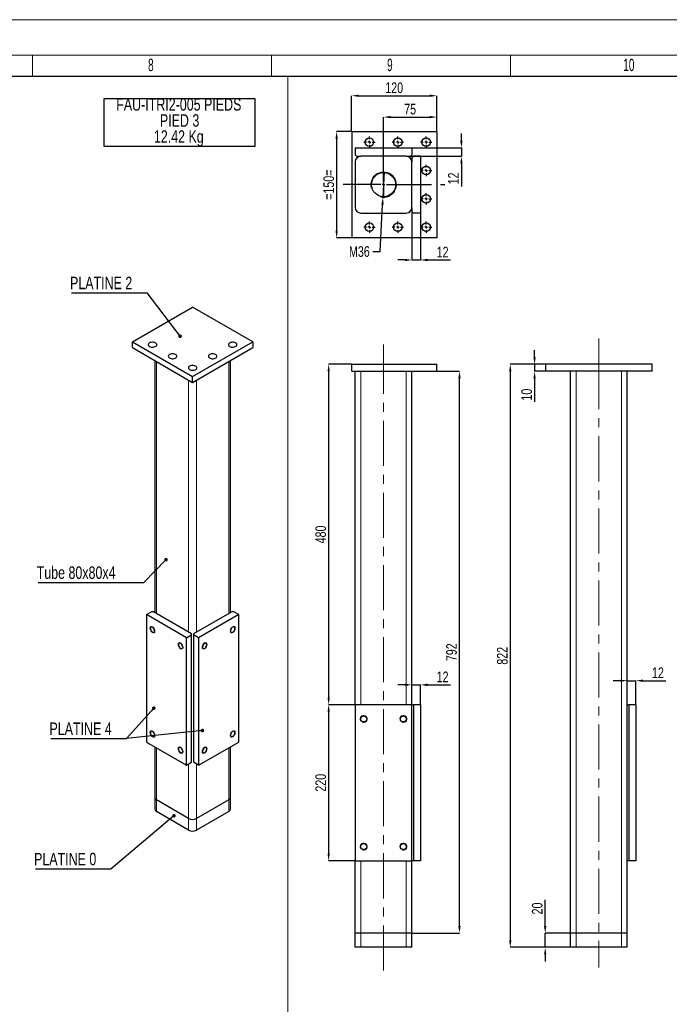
# Model space of a CAD drawing. Header units: millimetres. Extents: x 0 to 841, y 0 to 594.
# Tile 11 of 13: x 484 to 668, y 316 to 594. Entities that reach past the tile are written whole.
import ezdxf

# ---------------------------------------------------------------- set-up
doc = ezdxf.new("R2010")
doc.units = ezdxf.units.MM
doc.header["$PDSIZE"] = -1
doc.linetypes.add('CENTERX2', pattern=[20.32, 12.7, -2.54, 2.54, -2.54])
for name, color, linetype in [('COTES', 1, 'Continuous'), ('NOTES', 6, 'Continuous'), ('TRAIT-FINS', 9, 'Continuous'), ('TRAIT-MIXTES', 3, 'CENTERX2')]:
    doc.layers.add(name, color=color, linetype=linetype)
doc.layers.add('TRAIT-FORT', color=4, linetype='Continuous', lineweight=25)
doc.styles.add('SLDTEXTSTYLE0', font='TXT', dxfattribs={"width": 0.75})
doc.styles.add('SLDTEXTSTYLE1', font='TXT', dxfattribs={"width": 0.605})
doc.dimstyles.new('SLDDIMSTYLE6', dxfattribs={"dimtxt": 3, "dimasz": 2, "dimexe": 0, "dimexo": 0.0625, "dimgap": 0.75, "dimtad": 1, "dimlfac": 5, "dimrnd": 1e-09, "dimzin": 12, "dimdsep": 46, "dimtxsty": 'SLDTEXTSTYLE0', "dimsah": 1, "dimcen": 0.09, "dimadec": 0, "dimazin": 3, "dimtfac": 1, "dimtofl": 0, "dimtmove": 0, "dimatfit": 3, "dimfxl": 1, "dimfrac": 2, "dimtolj": 1, "dimtzin": 12, "dimarcsym": 0})
doc.dimstyles.new('SLDDIMSTYLE7', dxfattribs={"dimtxt": 3, "dimasz": 2, "dimexe": 0, "dimexo": 0.0625, "dimgap": 0.75, "dimtad": 1, "dimlfac": 5, "dimrnd": 1e-09, "dimzin": 12, "dimdsep": 46, "dimtxsty": 'SLDTEXTSTYLE0', "dimsah": 1, "dimcen": 0.09, "dimadec": 0, "dimazin": 3, "dimtfac": 1, "dimtmove": 0, "dimatfit": 0, "dimfxl": 1, "dimfrac": 2, "dimtolj": 1, "dimtzin": 12, "dimarcsym": 0})
doc.dimstyles.new('SLDDIMSTYLE8', dxfattribs={"dimtxt": 3, "dimasz": 2, "dimexe": 0, "dimexo": 0.0625, "dimgap": 0.75, "dimtad": 0, "dimtih": 1, "dimtoh": 1, "dimlfac": 5, "dimrnd": 1e-09, "dimzin": 12, "dimdsep": 46, "dimtxsty": 'SLDTEXTSTYLE0', "dimblk1": 'NONE', "dimsah": 1, "dimcen": 0, "dimadec": 0, "dimazin": 3, "dimtfac": 1, "dimtmove": 0, "dimatfit": 3, "dimldrblk": 'NONE', "dimfxl": 1, "dimfrac": 2, "dimtolj": 1, "dimtzin": 12, "dimarcsym": 0})
doc.dimstyles.new('SLDDIMSTYLE9', dxfattribs={"dimtxt": 0.18, "dimasz": 1, "dimexe": 0, "dimexo": 0.0625, "dimgap": 0, "dimtad": 0, "dimtih": 1, "dimtoh": 1, "dimdec": 0, "dimrnd": 1e-09, "dimzin": 0, "dimdsep": 46, "dimtxsty": 'Standard', "dimblk1": 'DOT', "dimblk2": 'DOT', "dimsah": 1, "dimcen": 0.09, "dimadec": 0, "dimazin": 0, "dimtfac": 1, "dimtdec": 0, "dimtofl": 0, "dimtmove": 0, "dimatfit": 3, "dimldrblk": 'DOT', "dimfxl": 1, "dimfrac": 2, "dimtolj": 1, "dimtzin": 0, "dimarcsym": 0})

# ---------------------------------------------------------------- blocks, each defined once
blk = doc.blocks.new('SW_NOTE_18')
at = {"layer": 'NOTES', "color": 0}
for p, q in [((-0.01, -9.06), (-0.01, 4.47)), ((-0.01, 4.47), (42.46, 4.47)), ((42.46, 4.47), (42.46, -9.06)), ((42.46, -9.06), (-0.01, -9.06))]:
    blk.add_line(p, q, dxfattribs=at)
at = {"layer": 'NOTES', "color": 0, "char_height": 3.5, "attachment_point": 2, "style": 'SLDTEXTSTYLE0'}
for s, insert in [('FAU-ITRI2-005 PIEDS', (21.05, 4.51)), ('PIED 3', (21.28, -0.01)), ('12.42 Kg', (21.05, -4.54))]:
    blk.add_mtext(s, dxfattribs=dict(at, insert=insert))
blk = doc.blocks.new('SW_NOTE_19')
at = {"layer": 'NOTES', "color": 0}
blk.add_line((-21.36, 0), (0, 0), dxfattribs=at)
at = {"layer": 'NOTES', "color": 0, "insert": (-21.79, 4.51), "char_height": 3.5, "attachment_point": 1, "style": 'SLDTEXTSTYLE0'}
blk.add_mtext('PLATINE 2', dxfattribs=at)
blk = doc.blocks.new('_DOT')
at = {"color": 0, "linetype": 'ByBlock', "lineweight": -2}
blk.add_line((-0.5, 0), (-1, 0), dxfattribs=at)
at = {"color": 0, "linetype": 'ByBlock', "const_width": 0.5}
blk.add_lwpolyline([(-0.25, 0, 1), (0.25, 0, 1)], format="xyb", close=True, dxfattribs=at)
blk = doc.blocks.new('SW_NOTE_20')
at = {"layer": 'NOTES', "color": 0}
blk.add_line((-21.36, 0), (0, 0), dxfattribs=at)
blk.add_line((-21.36, 0), (0, 0), dxfattribs=at)
at = {"layer": 'NOTES', "color": 0, "insert": (-21.76, 4.52), "char_height": 3.5, "attachment_point": 1, "style": 'SLDTEXTSTYLE0'}
blk.add_mtext('PLATINE 4', dxfattribs=at)
blk = doc.blocks.new('SW_NOTE_21')
at = {"layer": 'NOTES', "color": 0}
blk.add_line((-21.36, 0), (0, 0), dxfattribs=at)
at = {"layer": 'NOTES', "color": 0, "insert": (-21.79, 4.52), "char_height": 3.5, "attachment_point": 1, "style": 'SLDTEXTSTYLE0'}
blk.add_mtext('PLATINE 0', dxfattribs=at)
blk = doc.blocks.new('SW_NOTE_22')
at = {"layer": 'NOTES', "color": 0}
blk.add_line((-29.87, 0), (0, 0), dxfattribs=at)
at = {"layer": 'NOTES', "color": 0, "insert": (-30.26, 4.52), "char_height": 3.5, "attachment_point": 1, "style": 'SLDTEXTSTYLE0'}
blk.add_mtext('Tube 80x80x4', dxfattribs=at)
blk = doc.blocks.new('_D_81')
at = {"layer": 'COTES', "color": 0, "lineweight": -2, "transparency": 16777216}
for p, q in [((632.58, 338.4), (632.58, 345.79)), ((639.67, 336.4), (632.58, 336.4)), ((632.58, 332.4), (632.58, 336.4)), ((639.67, 332.4), (632.58, 332.4)), ((632.58, 330.4), (632.58, 328.4))]:
    blk.add_line(p, q, dxfattribs=at)
at = {"layer": 'COTES', "color": 0, "transparency": 16777216}
for points in [[(632.25, 338.4), (632.91, 338.4), (632.58, 336.4)], [(632.25, 330.4), (632.91, 330.4), (632.58, 332.4)]]:
    blk.add_solid(points, dxfattribs=at)
at = {"layer": 'Defpoints', "color": 0, "transparency": 16777216}
for p in [(632.58, 336.4), (639.73, 336.4), (639.73, 332.4)]:
    blk.add_point(p, dxfattribs=at)
at = {"layer": 'COTES', "color": 0, "transparency": 16777216, "insert": (628.83, 343.35), "char_height": 3, "attachment_point": 2, "rotation": 90, "style": 'SLDTEXTSTYLE0'}
blk.add_mtext('\\A1;20', dxfattribs=at)
blk = doc.blocks.new('_D_82')
at = {"layer": 'COTES', "color": 0, "lineweight": -2, "transparency": 16777216}
for p, q in [((653.73, 407.58), (651.73, 407.58)), ((655.73, 400.86), (655.73, 407.58)), ((655.73, 407.58), (658.13, 407.58)), ((658.13, 400.86), (658.13, 407.58)), ((660.13, 407.58), (666.63, 407.58))]:
    blk.add_line(p, q, dxfattribs=at)
at = {"layer": 'COTES', "color": 0, "transparency": 16777216}
for points in [[(653.73, 407.91), (653.73, 407.25), (655.73, 407.58)], [(660.13, 407.91), (660.13, 407.25), (658.13, 407.58)]]:
    blk.add_solid(points, dxfattribs=at)
at = {"layer": 'Defpoints', "color": 0, "transparency": 16777216}
for p in [(658.13, 407.58), (655.73, 400.8), (658.13, 400.8)]:
    blk.add_point(p, dxfattribs=at)
at = {"layer": 'COTES', "color": 0, "transparency": 16777216, "insert": (664.38, 411.33), "char_height": 3, "attachment_point": 2, "style": 'SLDTEXTSTYLE0'}
blk.add_mtext('\\A1;12', dxfattribs=at)
blk = doc.blocks.new('_D_83')
at = {"layer": 'COTES', "color": 0, "lineweight": -2, "transparency": 16777216}
for p, q in [((629.58, 498.8), (629.58, 500.8)), ((632.67, 496.8), (629.58, 496.8)), ((629.58, 496.8), (629.58, 494.8)), ((632.67, 494.8), (629.58, 494.8)), ((629.58, 492.8), (629.58, 486.17))]:
    blk.add_line(p, q, dxfattribs=at)
at = {"layer": 'COTES', "color": 0, "transparency": 16777216}
for points in [[(629.25, 498.8), (629.91, 498.8), (629.58, 496.8)], [(629.25, 492.8), (629.91, 492.8), (629.58, 494.8)]]:
    blk.add_solid(points, dxfattribs=at)
at = {"layer": 'Defpoints', "color": 0, "transparency": 16777216}
for p in [(629.58, 496.8), (632.73, 496.8), (632.73, 494.8)]:
    blk.add_point(p, dxfattribs=at)
at = {"layer": 'COTES', "color": 0, "transparency": 16777216, "insert": (625.83, 488.23), "char_height": 3, "attachment_point": 2, "rotation": 90, "style": 'SLDTEXTSTYLE0'}
blk.add_mtext('\\A1;10', dxfattribs=at)
blk = doc.blocks.new('_D_84')
at = {"layer": 'COTES', "color": 0, "lineweight": -2, "transparency": 16777216}
for p, q in [((632.67, 496.8), (622.73, 496.8)), ((622.73, 494.8), (622.73, 334.4)), ((639.67, 332.4), (622.73, 332.4))]:
    blk.add_line(p, q, dxfattribs=at)
at = {"layer": 'COTES', "color": 0, "transparency": 16777216}
for points in [[(622.4, 494.8), (623.06, 494.8), (622.73, 496.8)], [(622.4, 334.4), (623.06, 334.4), (622.73, 332.4)]]:
    blk.add_solid(points, dxfattribs=at)
at = {"layer": 'Defpoints', "color": 0, "transparency": 16777216}
for p in [(632.73, 496.8), (622.73, 332.4), (639.73, 332.4)]:
    blk.add_point(p, dxfattribs=at)
at = {"layer": 'COTES', "color": 0, "transparency": 16777216, "insert": (618.98, 414.6), "char_height": 3, "attachment_point": 2, "rotation": 90, "style": 'SLDTEXTSTYLE0'}
blk.add_mtext('\\A1;822', dxfattribs=at)
blk = doc.blocks.new('_D_85')
at = {"layer": 'COTES', "color": 0, "lineweight": -2, "transparency": 16777216}
for p, q in [((577.93, 496.8), (571.5, 496.8)), ((571.5, 494.8), (571.5, 402.8)), ((578.93, 400.8), (571.5, 400.8))]:
    blk.add_line(p, q, dxfattribs=at)
at = {"layer": 'COTES', "color": 0, "transparency": 16777216}
for points in [[(571.17, 494.8), (571.84, 494.8), (571.5, 496.8)], [(571.17, 402.8), (571.84, 402.8), (571.5, 400.8)]]:
    blk.add_solid(points, dxfattribs=at)
at = {"layer": 'Defpoints', "color": 0, "transparency": 16777216}
for p in [(577.99, 496.8), (571.5, 400.8), (578.99, 400.8)]:
    blk.add_point(p, dxfattribs=at)
at = {"layer": 'COTES', "color": 0, "transparency": 16777216, "insert": (567.75, 448.8), "char_height": 3, "attachment_point": 2, "rotation": 90, "style": 'SLDTEXTSTYLE0'}
blk.add_mtext('\\A1;480', dxfattribs=at)
blk = doc.blocks.new('_D_86')
at = {"layer": 'COTES', "color": 0, "lineweight": -2, "transparency": 16777216}
for p, q in [((578.93, 400.8), (571.5, 400.8)), ((571.5, 398.8), (571.5, 358.8)), ((578.93, 356.8), (571.5, 356.8))]:
    blk.add_line(p, q, dxfattribs=at)
at = {"layer": 'COTES', "color": 0, "transparency": 16777216}
for points in [[(571.17, 398.8), (571.84, 398.8), (571.5, 400.8)], [(571.17, 358.8), (571.84, 358.8), (571.5, 356.8)]]:
    blk.add_solid(points, dxfattribs=at)
at = {"layer": 'Defpoints', "color": 0, "transparency": 16777216}
for p in [(578.99, 400.8), (571.5, 356.8), (578.99, 356.8)]:
    blk.add_point(p, dxfattribs=at)
at = {"layer": 'COTES', "color": 0, "transparency": 16777216, "insert": (567.75, 378.8), "char_height": 3, "attachment_point": 2, "rotation": 90, "style": 'SLDTEXTSTYLE0'}
blk.add_mtext('\\A1;220', dxfattribs=at)
blk = doc.blocks.new('_D_87')
at = {"layer": 'COTES', "color": 0, "lineweight": -2, "transparency": 16777216}
for p, q in [((592.99, 406.4), (590.99, 406.4)), ((594.99, 400.86), (594.99, 406.4)), ((594.99, 406.4), (597.39, 406.4)), ((597.39, 400.86), (597.39, 406.4)), ((599.39, 406.4), (605.89, 406.4))]:
    blk.add_line(p, q, dxfattribs=at)
at = {"layer": 'COTES', "color": 0, "transparency": 16777216}
for points in [[(592.99, 406.74), (592.99, 406.07), (594.99, 406.4)], [(599.39, 406.74), (599.39, 406.07), (597.39, 406.4)]]:
    blk.add_solid(points, dxfattribs=at)
at = {"layer": 'Defpoints', "color": 0, "transparency": 16777216}
for p in [(594.99, 406.4), (594.99, 400.8), (597.39, 400.8)]:
    blk.add_point(p, dxfattribs=at)
at = {"layer": 'COTES', "color": 0, "transparency": 16777216, "insert": (603.64, 410.15), "char_height": 3, "attachment_point": 2, "style": 'SLDTEXTSTYLE0'}
blk.add_mtext('\\A1;12', dxfattribs=at)
blk = doc.blocks.new('_D_88')
at = {"layer": 'COTES', "color": 0, "lineweight": -2, "transparency": 16777216}
for p, q in [((602.06, 494.8), (608.4, 494.8)), ((608.4, 338.4), (608.4, 492.8)), ((595.06, 336.4), (608.4, 336.4))]:
    blk.add_line(p, q, dxfattribs=at)
at = {"layer": 'COTES', "color": 0, "transparency": 16777216}
for points in [[(608.07, 492.8), (608.74, 492.8), (608.4, 494.8)], [(608.07, 338.4), (608.74, 338.4), (608.4, 336.4)]]:
    blk.add_solid(points, dxfattribs=at)
at = {"layer": 'Defpoints', "color": 0, "transparency": 16777216}
for p in [(601.99, 494.8), (608.4, 494.8), (594.99, 336.4)]:
    blk.add_point(p, dxfattribs=at)
at = {"layer": 'COTES', "color": 0, "transparency": 16777216, "insert": (604.65, 415.6), "char_height": 3, "attachment_point": 2, "rotation": 90, "style": 'SLDTEXTSTYLE0'}
blk.add_mtext('\\A1;792', dxfattribs=at)
blk = doc.blocks.new('_D_89')
at = {"layer": 'COTES', "color": 0, "lineweight": -2, "transparency": 16777216}
for p, q in [((587.18, 551.03), (586.81, 543.84)), ((586.01, 528.58), (586.7, 541.84)), ((583.99, 528.58), (586.01, 528.58))]:
    blk.add_line(p, q, dxfattribs=at)
at = {"layer": 'COTES', "color": 0, "transparency": 16777216}
blk.add_solid([(586.37, 541.86), (587.03, 541.82), (586.81, 543.84)], dxfattribs=at)
at = {"layer": 'Defpoints', "color": 0, "transparency": 16777216}
for p in [(587.18, 551.03), (586.81, 543.84)]:
    blk.add_point(p, dxfattribs=at)
at = {"layer": 'COTES', "color": 0, "transparency": 16777216, "insert": (577.24, 530.08), "char_height": 3, "attachment_point": 1, "style": 'SLDTEXTSTYLE0'}
blk.add_mtext('\\A1;M36', dxfattribs=at)
blk = doc.blocks.new('_NONE')
blk = doc.blocks.new('_D_90')
at = {"layer": 'COTES', "color": 0, "lineweight": -2, "transparency": 16777216}
for p, q in [((577.93, 562.43), (573.76, 562.43)), ((573.76, 560.43), (573.76, 534.43)), ((577.93, 532.43), (573.76, 532.43))]:
    blk.add_line(p, q, dxfattribs=at)
at = {"layer": 'COTES', "color": 0, "transparency": 16777216}
for points in [[(573.42, 560.43), (574.09, 560.43), (573.76, 562.43)], [(573.42, 534.43), (574.09, 534.43), (573.76, 532.43)]]:
    blk.add_solid(points, dxfattribs=at)
at = {"layer": 'Defpoints', "color": 0, "transparency": 16777216}
for p in [(577.99, 562.43), (573.76, 532.43), (577.99, 532.43)]:
    blk.add_point(p, dxfattribs=at)
at = {"layer": 'COTES', "color": 0, "transparency": 16777216, "insert": (570.01, 547.43), "char_height": 3, "attachment_point": 2, "rotation": 90, "style": 'SLDTEXTSTYLE0'}
blk.add_mtext('\\A1;=150=', dxfattribs=at)
blk = doc.blocks.new('_D_91')
at = {"layer": 'COTES', "color": 0, "lineweight": -2, "transparency": 16777216}
for p, q in [((586.99, 551.29), (586.99, 566.48)), ((588.99, 566.48), (599.99, 566.48)), ((601.99, 562.49), (601.99, 566.48))]:
    blk.add_line(p, q, dxfattribs=at)
at = {"layer": 'COTES', "color": 0, "transparency": 16777216}
for points in [[(588.99, 566.82), (588.99, 566.15), (586.99, 566.48)], [(599.99, 566.82), (599.99, 566.15), (601.99, 566.48)]]:
    blk.add_solid(points, dxfattribs=at)
at = {"layer": 'Defpoints', "color": 0, "transparency": 16777216}
for p in [(601.99, 566.48), (601.99, 562.43), (586.99, 551.23)]:
    blk.add_point(p, dxfattribs=at)
at = {"layer": 'COTES', "color": 0, "transparency": 16777216, "insert": (594.49, 570.23), "char_height": 3, "attachment_point": 2, "style": 'SLDTEXTSTYLE0'}
blk.add_mtext('\\A1;75', dxfattribs=at)
blk = doc.blocks.new('_D_92')
at = {"layer": 'COTES', "color": 0, "lineweight": -2, "transparency": 16777216}
for p, q in [((577.99, 562.49), (577.99, 572.5)), ((579.99, 572.5), (599.99, 572.5)), ((601.99, 562.49), (601.99, 572.5))]:
    blk.add_line(p, q, dxfattribs=at)
at = {"layer": 'COTES', "color": 0, "transparency": 16777216}
for points in [[(579.99, 572.84), (579.99, 572.17), (577.99, 572.5)], [(599.99, 572.84), (599.99, 572.17), (601.99, 572.5)]]:
    blk.add_solid(points, dxfattribs=at)
at = {"layer": 'Defpoints', "color": 0, "transparency": 16777216}
for p in [(601.99, 572.5), (577.99, 562.43), (601.99, 562.43)]:
    blk.add_point(p, dxfattribs=at)
at = {"layer": 'COTES', "color": 0, "transparency": 16777216, "insert": (589.99, 576.25), "char_height": 3, "attachment_point": 2, "style": 'SLDTEXTSTYLE0'}
blk.add_mtext('\\A1;120', dxfattribs=at)
blk = doc.blocks.new('_D_93')
at = {"layer": 'COTES', "color": 0, "lineweight": -2, "transparency": 16777216}
for p, q in [((608.95, 559.83), (608.95, 561.83)), ((594.66, 555.43), (608.95, 555.43)), ((595.06, 557.83), (608.95, 557.83)), ((608.95, 557.83), (608.95, 555.43)), ((608.95, 553.43), (608.95, 546.93))]:
    blk.add_line(p, q, dxfattribs=at)
at = {"layer": 'COTES', "color": 0, "transparency": 16777216}
for points in [[(608.62, 559.83), (609.28, 559.83), (608.95, 557.83)], [(608.62, 553.43), (609.28, 553.43), (608.95, 555.43)]]:
    blk.add_solid(points, dxfattribs=at)
at = {"layer": 'Defpoints', "color": 0, "transparency": 16777216}
for p in [(594.59, 555.43), (594.99, 557.83), (608.95, 557.83)]:
    blk.add_point(p, dxfattribs=at)
at = {"layer": 'COTES', "color": 0, "transparency": 16777216, "insert": (605.2, 549.18), "char_height": 3, "attachment_point": 2, "rotation": 90, "style": 'SLDTEXTSTYLE0'}
blk.add_mtext('\\A1;12', dxfattribs=at)
blk = doc.blocks.new('_D_94')
at = {"layer": 'COTES', "color": 0, "lineweight": -2, "transparency": 16777216}
for p, q in [((594.99, 539.77), (594.99, 526.19)), ((597.39, 539.37), (597.39, 526.19)), ((592.99, 526.19), (590.99, 526.19)), ((594.99, 526.19), (597.39, 526.19)), ((599.39, 526.19), (605.89, 526.19))]:
    blk.add_line(p, q, dxfattribs=at)
at = {"layer": 'COTES', "color": 0, "transparency": 16777216}
for points in [[(592.99, 526.53), (592.99, 525.86), (594.99, 526.19)], [(599.39, 526.53), (599.39, 525.86), (597.39, 526.19)]]:
    blk.add_solid(points, dxfattribs=at)
at = {"layer": 'Defpoints', "color": 0, "transparency": 16777216}
for p in [(594.99, 539.83), (597.39, 539.43), (597.39, 526.19)]:
    blk.add_point(p, dxfattribs=at)
at = {"layer": 'COTES', "color": 0, "transparency": 16777216, "insert": (603.64, 529.94), "char_height": 3, "attachment_point": 2, "style": 'SLDTEXTSTYLE0'}
blk.add_mtext('\\A1;12', dxfattribs=at)
blk = doc.blocks.new('SW_CENTERMARKSYMBOL_70')
at = {"layer": 'TRAIT-MIXTES', "color": 0}
for p, q in [((-0.8, 0), (-1.6, 0)), ((0, 0), (-0.4, 0)), ((0, 0.8), (0, 1.6)), ((0, 0), (0, 0.4)), ((0, 0), (0, -0.4)), ((0, 0), (0.4, 0)), ((0.8, 0), (1.6, 0)), ((0, -0.8), (0, -1.6))]:
    blk.add_line(p, q, dxfattribs=at)
blk = doc.blocks.new('SW_CENTERMARKSYMBOL_71')
at = {"layer": 'TRAIT-MIXTES', "color": 0}
for p, q in [((-0.8, 0), (-1.6, 0)), ((0, 0), (-0.4, 0)), ((0, 0.8), (0, 1.6)), ((0, 0), (0, 0.4)), ((0, 0), (0, -0.4)), ((0, 0), (0.4, 0)), ((0.8, 0), (1.6, 0)), ((0, -0.8), (0, -1.6))]:
    blk.add_line(p, q, dxfattribs=at)
blk = doc.blocks.new('SW_CENTERMARKSYMBOL_72')
at = {"layer": 'TRAIT-MIXTES', "color": 0}
for p, q in [((-0.8, 0), (-1.6, 0)), ((0, 0), (-0.4, 0)), ((0, 0.8), (0, 1.6)), ((0, 0), (0, 0.4)), ((0, 0), (0, -0.4)), ((0, 0), (0.4, 0)), ((0.8, 0), (1.6, 0)), ((0, -0.8), (0, -1.6))]:
    blk.add_line(p, q, dxfattribs=at)
blk = doc.blocks.new('SW_CENTERMARKSYMBOL_73')
at = {"layer": 'TRAIT-MIXTES', "color": 0}
for p, q in [((-0.8, 0), (-1.6, 0)), ((0, 0), (-0.4, 0)), ((0, 0.8), (0, 1.6)), ((0, 0), (0, 0.4)), ((0, 0), (0, -0.4)), ((0, 0), (0.4, 0)), ((0.8, 0), (1.6, 0)), ((0, -0.8), (0, -1.6))]:
    blk.add_line(p, q, dxfattribs=at)
blk = doc.blocks.new('SW_CENTERMARKSYMBOL_74')
at = {"layer": 'TRAIT-MIXTES', "color": 0}
for p, q in [((-0.8, 0), (-1.6, 0)), ((0, 0), (-0.4, 0)), ((0, 0.8), (0, 1.6)), ((0, 0), (0, 0.4)), ((0, 0), (0, -0.4)), ((0, 0), (0.4, 0)), ((0.8, 0), (1.6, 0)), ((0, -0.8), (0, -1.6))]:
    blk.add_line(p, q, dxfattribs=at)
blk = doc.blocks.new('SW_CENTERMARKSYMBOL_75')
at = {"layer": 'TRAIT-MIXTES', "color": 0}
for p, q in [((-0.8, 0), (-1.6, 0)), ((0, 0), (-0.4, 0)), ((0, 0.8), (0, 1.6)), ((0, 0), (0, 0.4)), ((0, 0), (0, -0.4)), ((0, 0), (0.4, 0)), ((0.8, 0), (1.6, 0)), ((0, -0.8), (0, -1.6))]:
    blk.add_line(p, q, dxfattribs=at)
blk = doc.blocks.new('SW_CENTERMARKSYMBOL_76')
at = {"layer": 'TRAIT-MIXTES', "color": 0}
for p, q in [((-0.8, 0), (-1.6, 0)), ((0, 0), (-0.4, 0)), ((0, 0.8), (0, 1.6)), ((0, 0), (0, 0.4)), ((0, 0), (0, -0.4)), ((0, 0), (0.4, 0)), ((0.8, 0), (1.6, 0)), ((0, -0.8), (0, -1.6))]:
    blk.add_line(p, q, dxfattribs=at)
blk = doc.blocks.new('SW_CENTERMARKSYMBOL_77')
at = {"layer": 'TRAIT-MIXTES', "color": 0}
for p, q in [((-0.8, 0), (-1.6, 0)), ((0, 0), (-0.4, 0)), ((0, 0.8), (0, 1.6)), ((0, 0), (0, 0.4)), ((0, 0), (0, -0.4)), ((0, 0), (0.4, 0)), ((0.8, 0), (1.6, 0)), ((0, -0.8), (0, -1.6))]:
    blk.add_line(p, q, dxfattribs=at)
blk = doc.blocks.new('SW_CENTERMARKSYMBOL_78')
at = {"layer": 'TRAIT-MIXTES', "color": 0}
for p, q in [((0, 0.8), (0, 3.8)), ((-0.8, 0), (-11.41, 0)), ((0, 0), (-0.4, 0)), ((0, 0), (0, 0.4)), ((0, 0), (0, -0.4)), ((0, 0), (0.4, 0)), ((0.8, 0), (17.24, 0)), ((0, -0.8), (0, -3.8))]:
    blk.add_line(p, q, dxfattribs=at)

msp = doc.modelspace()

# ---------------------------------------------------------------- linework, layer by layer
at = {"lineweight": 18}
for p, q in [((841.001, 593.9431), (0.001, 593.9431)), ((831.001, 583.9431), (10.001, 583.9431)), ((487.9179, 577.9431), (487.9179, 583.9431)), ((555.3346, 577.9431), (555.3346, 583.9431)), ((622.7513, 577.9431), (622.7513, 583.9431)), ((16.001, 577.9431), (825.001, 577.9431)), ((737.6671, 578), (316.9636, 578)), ((559.991, 578), (559.991, 305.8674))]:
    msp.add_line(p, q, dxfattribs=at)
at = {"layer": 'TRAIT-FINS', "lineweight": 18}
for p, q in [((522.9383, 426.5318), (522.9383, 497.5717)), ((543.303, 426.5318), (543.303, 497.5717)), ((580.5936, 400.7997), (580.5936, 494.7997)), ((593.3936, 400.7997), (593.3936, 494.7997)), ((641.3306, 336.3997), (641.3306, 494.7997)), ((654.1306, 336.3997), (654.1306, 494.7997)), ((531.9893, 421.3068), (531.9893, 492.3467)), ((534.252, 421.3068), (534.252, 492.3467)), ((580.5936, 396.5124), (580.5936, 397.0869)), ((593.3936, 396.5124), (593.3936, 397.0869)), ((522.9383, 373.9465), (522.9383, 388.6446)), ((543.303, 373.9465), (543.303, 388.6446)), ((531.9893, 368.7215), (531.9893, 384.0727)), ((534.252, 368.7215), (534.252, 384.0727)), ((522.9383, 370.6804), (522.9383, 373.9465)), ((543.303, 370.6804), (543.303, 373.9465)), ((531.9893, 365.4554), (531.9893, 368.7215)), ((534.252, 365.4554), (534.252, 368.7215)), ((580.5936, 360.5124), (580.5936, 361.0869)), ((593.3936, 360.5124), (593.3936, 361.0869)), ((580.5936, 336.3997), (580.5936, 356.7997)), ((593.3936, 336.3997), (593.3936, 356.7997)), ((580.5936, 332.3997), (580.5936, 336.3997)), ((593.3936, 332.3997), (593.3936, 336.3997)), ((641.3306, 332.3997), (641.3306, 336.3997)), ((654.1306, 332.3997), (654.1306, 336.3997))]:
    msp.add_line(p, q, dxfattribs=at)
at = {"layer": 'TRAIT-FINS', "lineweight": 18, "flags": 128}
for points in [[(522.514, 421.5511), (522.4602, 421.2697), (522.3069, 421.0933), (522.0775, 421.0488), (521.8069, 421.1428), (521.5363, 421.3612), (521.3069, 421.6706), (521.1537, 422.024), (521.0998, 422.3676), (521.1537, 422.649), (521.3069, 422.8254), (521.5363, 422.87), (521.8069, 422.7759), (522.0775, 422.5575), (522.3069, 422.2481), (522.4602, 421.8947), (522.514, 421.5511)], [(545.1415, 422.3676), (545.0876, 422.024), (544.9344, 421.6706), (544.705, 421.3612), (544.4344, 421.1428), (544.1638, 421.0488), (543.9344, 421.0933), (543.7811, 421.2697), (543.7273, 421.5511), (543.7811, 421.8947), (543.9344, 422.2481), (544.1638, 422.5575), (544.4344, 422.7759), (544.705, 422.87), (544.9344, 422.8254), (545.0876, 422.649), (545.1415, 422.3676)], [(530.4336, 416.9793), (530.3798, 416.6979), (530.2265, 416.5214), (529.9971, 416.4769), (529.7265, 416.5709), (529.4559, 416.7893), (529.2265, 417.0987), (529.0733, 417.4521), (529.0194, 417.7957), (529.0733, 418.0771), (529.2265, 418.2535), (529.4559, 418.2981), (529.7265, 418.204), (529.9971, 417.9856), (530.2265, 417.6762), (530.3798, 417.3228), (530.4336, 416.9793)], [(537.2219, 417.7957), (537.168, 417.4521), (537.0148, 417.0987), (536.7854, 416.7893), (536.5148, 416.5709), (536.2442, 416.4769), (536.0148, 416.5214), (535.8615, 416.6979), (535.8077, 416.9793), (535.8615, 417.3228), (536.0148, 417.6762), (536.2442, 417.9856), (536.5148, 418.204), (536.7854, 418.2981), (537.0148, 418.2535), (537.168, 418.0771), (537.2219, 417.7957)], [(522.514, 392.1557), (522.4602, 391.8743), (522.3069, 391.6979), (522.0775, 391.6533), (521.8069, 391.7473), (521.5363, 391.9657), (521.3069, 392.2751), (521.1537, 392.6285), (521.0998, 392.9721), (521.1537, 393.2535), (521.3069, 393.4299), (521.5363, 393.4745), (521.8069, 393.3804), (522.0775, 393.1621), (522.3069, 392.8526), (522.4602, 392.4992), (522.514, 392.1557)], [(545.1415, 392.9721), (545.0876, 392.6285), (544.9344, 392.2751), (544.705, 391.9657), (544.4344, 391.7473), (544.1638, 391.6533), (543.9344, 391.6979), (543.7811, 391.8743), (543.7273, 392.1557), (543.7811, 392.4992), (543.9344, 392.8526), (544.1638, 393.1621), (544.4344, 393.3804), (544.705, 393.4745), (544.9344, 393.4299), (545.0876, 393.2535), (545.1415, 392.9721)], [(530.4336, 387.5838), (530.3798, 387.3024), (530.2265, 387.126), (529.9971, 387.0814), (529.7265, 387.1755), (529.4559, 387.3938), (529.2265, 387.7033), (529.0733, 388.0567), (529.0194, 388.4002), (529.0733, 388.6816), (529.2265, 388.858), (529.4559, 388.9026), (529.7265, 388.8085), (529.9971, 388.5902), (530.2265, 388.2807), (530.3798, 387.9273), (530.4336, 387.5838)], [(537.2219, 388.4002), (537.168, 388.0567), (537.0148, 387.7033), (536.7854, 387.3938), (536.5148, 387.1755), (536.2442, 387.0814), (536.0148, 387.126), (535.8615, 387.3024), (535.8077, 387.5838), (535.8615, 387.9273), (536.0148, 388.2807), (536.2442, 388.5902), (536.5148, 388.8085), (536.7854, 388.9026), (537.0148, 388.858), (537.168, 388.6816), (537.2219, 388.4002)]]:
    msp.add_lwpolyline(points, dxfattribs=at)
at = {"layer": 'TRAIT-FINS', "lineweight": 18}
for centre, radius in [((586.9936, 547.4302), 3.6), ((581.3936, 396.7997), 1), ((592.5936, 396.7997), 1), ((581.3936, 360.7997), 1), ((592.5936, 360.7997), 1)]:
    msp.add_arc(centre, radius, 255, 195, dxfattribs=at)
at = {"layer": 'TRAIT-FORT', "lineweight": 25}
for p, q in [((577.9936, 562.4302), (577.9936, 532.4302)), ((577.9936, 562.4302), (601.9936, 562.4302)), ((601.9936, 562.4302), (601.9936, 532.4302)), ((578.9936, 557.8302), (594.9936, 557.8302)), ((578.9936, 557.8302), (578.9936, 555.8302)), ((578.9936, 555.8302), (579.3936, 555.4302)), ((579.3936, 555.4302), (580.5936, 555.4302)), ((593.3936, 555.4302), (580.5936, 555.4302)), ((593.3936, 555.4302), (594.5936, 555.4302)), ((594.5936, 555.4302), (594.9936, 555.8302)), ((594.9936, 557.8302), (594.9936, 555.8302)), ((595.3936, 555.4302), (594.9936, 555.0302)), ((597.3936, 555.4302), (595.3936, 555.4302)), ((597.3936, 555.4302), (597.3936, 539.4302)), ((578.9936, 553.8302), (578.9936, 541.0302)), ((594.9936, 555.0302), (594.9936, 553.8302)), ((594.9936, 541.0302), (594.9936, 553.8302)), ((580.5936, 539.4302), (593.3936, 539.4302)), ((594.9936, 541.0302), (594.9936, 539.8302)), ((594.9936, 539.8302), (595.3936, 539.4302)), ((597.3936, 539.4302), (595.3936, 539.4302)), ((601.9936, 532.4302), (577.9936, 532.4302)), ((516.1501, 503.1236), (533.1206, 512.9205)), ((550.0912, 503.1236), (533.1206, 512.9205)), ((516.1501, 503.1236), (533.1206, 493.3267)), ((516.1501, 501.4905), (516.1501, 503.1236)), ((533.1206, 493.3267), (550.0912, 503.1236)), ((550.0912, 503.1236), (550.0912, 501.4905)), ((516.1501, 501.4905), (533.1206, 491.6936)), ((533.1206, 491.6936), (550.0912, 501.4905)), ((522.4697, 497.8423), (522.4697, 426.8023)), ((543.7716, 426.8023), (543.7716, 497.8423)), ((577.9936, 494.7997), (577.9936, 496.7997)), ((577.9936, 496.7997), (601.9936, 496.7997)), ((577.9936, 494.7997), (601.9936, 494.7997)), ((578.9936, 400.7997), (578.9936, 494.7997)), ((594.9936, 400.7997), (594.9936, 494.7997)), ((601.9936, 494.7997), (601.9936, 496.7997)), ((632.7306, 494.7997), (632.7306, 496.7997)), ((662.7306, 496.7997), (632.7306, 496.7997)), ((662.7306, 494.7997), (632.7306, 494.7997)), ((639.7306, 336.3997), (639.7306, 494.7997)), ((655.7306, 400.7997), (655.7306, 494.7997)), ((662.7306, 494.7997), (662.7306, 496.7997)), ((533.1206, 491.6936), (533.1206, 493.3267)), ((520.1099, 426.2052), (521.5241, 427.0216)), ((531.4236, 419.6739), (520.1099, 426.2052)), ((520.1099, 426.2052), (520.1099, 390.2774)), ((522.0898, 427.0216), (521.5241, 427.0216)), ((532.8378, 420.8169), (522.0898, 427.0216)), ((544.1515, 427.0216), (533.4035, 420.8169)), ((546.1314, 426.2052), (534.8177, 419.6739)), ((544.7172, 427.0216), (544.1515, 427.0216)), ((546.1314, 426.2052), (544.7172, 427.0216)), ((546.1314, 390.2774), (546.1314, 426.2052)), ((531.4236, 419.6739), (532.8378, 420.4904)), ((531.4236, 383.7461), (531.4236, 419.6739)), ((532.8378, 420.4904), (532.8378, 420.8169)), ((532.8378, 384.5626), (532.8378, 420.4904)), ((533.4035, 420.8169), (533.4035, 420.4904)), ((534.8177, 419.6739), (533.4035, 420.4904)), ((533.4035, 420.4904), (533.4035, 384.5626)), ((534.8177, 419.6739), (534.8177, 383.7461)), ((594.9936, 400.7997), (578.9936, 400.7997)), ((578.9936, 400.7997), (578.9936, 356.7997)), ((594.9936, 356.7997), (594.9936, 400.7997)), ((594.9936, 400.7997), (595.3936, 400.7997)), ((595.3936, 400.7997), (595.3936, 356.7997)), ((597.3936, 400.7997), (595.3936, 400.7997)), ((597.3936, 400.7997), (597.3936, 356.7997)), ((655.7306, 356.7997), (655.7306, 400.7997)), ((655.7306, 400.7997), (656.1306, 400.7997)), ((656.1306, 400.7997), (656.1306, 356.7997)), ((658.1306, 400.7997), (656.1306, 400.7997)), ((658.1306, 400.7997), (658.1306, 356.7997)), ((520.1099, 390.2774), (531.4236, 383.7461)), ((522.4697, 388.9151), (522.4697, 374.5997)), ((534.8177, 383.7461), (546.1314, 390.2774)), ((543.7716, 374.5997), (543.7716, 388.9151)), ((531.4236, 383.7461), (532.8378, 384.5626)), ((534.8177, 383.7461), (533.4035, 384.5626)), ((522.4697, 374.5997), (522.4697, 371.3335)), ((531.9893, 368.7215), (522.9383, 373.9465)), ((543.303, 373.9465), (534.252, 368.7215)), ((543.7716, 371.3335), (543.7716, 374.5997)), ((531.9893, 365.4554), (522.9383, 370.6804)), ((543.303, 370.6804), (534.252, 365.4554)), ((578.9936, 336.3997), (578.9936, 356.7997)), ((578.9936, 356.7997), (594.9936, 356.7997)), ((594.9936, 336.3997), (594.9936, 356.7997)), ((595.3936, 356.7997), (594.9936, 356.7997)), ((597.3936, 356.7997), (595.3936, 356.7997)), ((655.7306, 336.3997), (655.7306, 356.7997)), ((656.1306, 356.7997), (655.7306, 356.7997)), ((658.1306, 356.7997), (656.1306, 356.7997)), ((580.5936, 336.3997), (578.9936, 336.3997)), ((578.9936, 332.3997), (578.9936, 336.3997)), ((593.3936, 336.3997), (580.5936, 336.3997)), ((594.9936, 336.3997), (593.3936, 336.3997)), ((594.9936, 332.3997), (594.9936, 336.3997)), ((641.3306, 336.3997), (639.7306, 336.3997)), ((639.7306, 332.3997), (639.7306, 336.3997)), ((654.1306, 336.3997), (641.3306, 336.3997)), ((655.7306, 336.3997), (654.1306, 336.3997)), ((655.7306, 332.3997), (655.7306, 336.3997)), ((580.5936, 332.3997), (578.9936, 332.3997)), ((593.3936, 332.3997), (580.5936, 332.3997)), ((594.9936, 332.3997), (593.3936, 332.3997)), ((641.3306, 332.3997), (639.7306, 332.3997)), ((654.1306, 332.3997), (641.3306, 332.3997)), ((655.7306, 332.3997), (654.1306, 332.3997))]:
    msp.add_line(p, q, dxfattribs=at)
at = {"layer": 'TRAIT-FORT', "lineweight": 25, "flags": 128}
for points in [[(520.9584, 502.797), (520.774, 502.6598), (520.6546, 502.5005), (520.6075, 502.3289), (520.6358, 502.1561), (520.7377, 501.9927), (520.9068, 501.8491), (521.1324, 501.7342), (521.4005, 501.6554), (521.694, 501.6175), (521.9947, 501.623), (522.2835, 501.6714), (522.5424, 501.7598), (522.7551, 501.8826), (522.9082, 502.0321), (522.9922, 502.1988), (523.0016, 502.3724), (522.936, 502.5418), (522.7994, 502.6966), (522.6005, 502.8268), (522.3517, 502.9244), (522.0687, 502.9832), (521.7692, 502.9996), (521.4722, 502.9724), (521.1961, 502.9035), (520.9584, 502.797)], [(543.5858, 502.797), (543.4015, 502.6598), (543.282, 502.5005), (543.2349, 502.3289), (543.2633, 502.1561), (543.3651, 501.9927), (543.5342, 501.8491), (543.7599, 501.7342), (544.0279, 501.6554), (544.3214, 501.6175), (544.6221, 501.623), (544.9109, 501.6714), (545.1698, 501.7598), (545.3825, 501.8826), (545.5357, 502.0321), (545.6196, 502.1988), (545.629, 502.3724), (545.5634, 502.5418), (545.4269, 502.6966), (545.2279, 502.8268), (544.9791, 502.9244), (544.6961, 502.9832), (544.3967, 502.9996), (544.0996, 502.9724), (543.8235, 502.9035), (543.5858, 502.797)], [(526.6153, 499.5314), (526.4309, 499.3942), (526.3114, 499.2348), (526.2644, 499.0633), (526.2927, 498.8904), (526.3946, 498.727), (526.5637, 498.5834), (526.7893, 498.4686), (527.0573, 498.3898), (527.3509, 498.3519), (527.6515, 498.3573), (527.9404, 498.4058), (528.1993, 498.4942), (528.412, 498.617), (528.5651, 498.7664), (528.649, 498.9332), (528.6585, 499.1067), (528.5929, 499.2762), (528.4563, 499.4309), (528.2574, 499.5612), (528.0086, 499.6588), (527.7256, 499.7176), (527.4261, 499.734), (527.129, 499.7068), (526.8529, 499.6378), (526.6153, 499.5314)], [(537.929, 499.5314), (537.7446, 499.3942), (537.6252, 499.2348), (537.5781, 499.0633), (537.6064, 498.8904), (537.7083, 498.727), (537.8774, 498.5834), (538.103, 498.4686), (538.371, 498.3898), (538.6646, 498.3519), (538.9652, 498.3573), (539.2541, 498.4058), (539.513, 498.4942), (539.7257, 498.617), (539.8788, 498.7664), (539.9627, 498.9332), (539.9722, 499.1067), (539.9066, 499.2762), (539.77, 499.4309), (539.5711, 499.5612), (539.3223, 499.6588), (539.0393, 499.7176), (538.7398, 499.734), (538.4427, 499.7068), (538.1667, 499.6378), (537.929, 499.5314)], [(532.2721, 496.2658), (532.0878, 496.1286), (531.9683, 495.9692), (531.9212, 495.7977), (531.9495, 495.6248), (532.0514, 495.4614), (532.2205, 495.3178), (532.4461, 495.203), (532.7142, 495.1241), (533.0077, 495.0862), (533.3084, 495.0917), (533.5972, 495.1401), (533.8561, 495.2285), (534.0688, 495.3513), (534.222, 495.5008), (534.3059, 495.6675), (534.3153, 495.8411), (534.2497, 496.0106), (534.1131, 496.1653), (533.9142, 496.2956), (533.6654, 496.3932), (533.3824, 496.452), (533.083, 496.4683), (532.7859, 496.4412), (532.5098, 496.3722), (532.2721, 496.2658)], [(522.408, 421.6124), (522.3813, 421.8324), (522.3035, 422.0636), (522.1817, 422.2857), (522.0265, 422.4787), (521.8519, 422.6255), (521.6732, 422.7132), (521.5064, 422.7339), (521.3663, 422.6858), (521.2654, 422.5731), (521.2126, 422.4059), (521.2126, 422.199), (521.2654, 421.9708), (521.3663, 421.7416), (521.5064, 421.5318), (521.6732, 421.3599), (521.8519, 421.2413), (522.0265, 421.1865), (522.1817, 421.2004), (522.3035, 421.2817), (522.3813, 421.4232), (522.408, 421.6124)], [(545.0354, 422.3063), (545.0087, 422.4955), (544.931, 422.637), (544.8091, 422.7183), (544.6539, 422.7322), (544.4793, 422.6774), (544.3006, 422.5588), (544.1338, 422.3869), (543.9938, 422.1771), (543.8928, 421.9479), (543.84, 421.7197), (543.84, 421.5128), (543.8928, 421.3456), (543.9938, 421.2329), (544.1338, 421.1848), (544.3006, 421.2055), (544.4793, 421.2932), (544.6539, 421.44), (544.8091, 421.6331), (544.931, 421.8551), (545.0087, 422.0863), (545.0354, 422.3063)], [(530.3276, 417.0405), (530.3009, 417.2605), (530.2231, 417.4918), (530.1013, 417.7138), (529.9461, 417.9068), (529.7715, 418.0537), (529.5928, 418.1413), (529.426, 418.162), (529.2859, 418.1139), (529.185, 418.0012), (529.1322, 417.834), (529.1322, 417.6271), (529.185, 417.3989), (529.2859, 417.1697), (529.426, 416.9599), (529.5928, 416.788), (529.7715, 416.6694), (529.9461, 416.6146), (530.1013, 416.6285), (530.2231, 416.7098), (530.3009, 416.8513), (530.3276, 417.0405)], [(537.1158, 417.7344), (537.0891, 417.9236), (537.0114, 418.0651), (536.8895, 418.1464), (536.7343, 418.1603), (536.5597, 418.1055), (536.381, 417.9869), (536.2142, 417.8151), (536.0742, 417.6052), (535.9732, 417.376), (535.9204, 417.1478), (535.9204, 416.9409), (535.9732, 416.7737), (536.0742, 416.661), (536.2142, 416.6129), (536.381, 416.6336), (536.5597, 416.7213), (536.7343, 416.8682), (536.8895, 417.0612), (537.0114, 417.2832), (537.0891, 417.5144), (537.1158, 417.7344)], [(522.408, 392.2169), (522.3813, 392.4369), (522.3035, 392.6682), (522.1817, 392.8902), (522.0265, 393.0832), (521.8519, 393.2301), (521.6732, 393.3178), (521.5064, 393.3384), (521.3663, 393.2903), (521.2654, 393.1776), (521.2126, 393.0104), (521.2126, 392.8035), (521.2654, 392.5754), (521.3663, 392.3462), (521.5064, 392.1363), (521.6732, 391.9644), (521.8519, 391.8458), (522.0265, 391.791), (522.1817, 391.8049), (522.3035, 391.8862), (522.3813, 392.0277), (522.408, 392.2169)], [(545.0354, 392.9109), (545.0087, 393.1), (544.931, 393.2415), (544.8091, 393.3229), (544.6539, 393.3367), (544.4793, 393.2819), (544.3006, 393.1633), (544.1338, 392.9915), (543.9938, 392.7816), (543.8928, 392.5524), (543.84, 392.3242), (543.84, 392.1173), (543.8928, 391.9501), (543.9938, 391.8375), (544.1338, 391.7893), (544.3006, 391.81), (544.4793, 391.8977), (544.6539, 392.0446), (544.8091, 392.2376), (544.931, 392.4596), (545.0087, 392.6909), (545.0354, 392.9109)], [(530.3276, 387.645), (530.3009, 387.865), (530.2231, 388.0963), (530.1013, 388.3183), (529.9461, 388.5113), (529.7715, 388.6582), (529.5928, 388.7459), (529.426, 388.7666), (529.2859, 388.7184), (529.185, 388.6058), (529.1322, 388.4385), (529.1322, 388.2317), (529.185, 388.0035), (529.2859, 387.7743), (529.426, 387.5644), (529.5928, 387.3925), (529.7715, 387.274), (529.9461, 387.2192), (530.1013, 387.233), (530.2231, 387.3143), (530.3009, 387.4559), (530.3276, 387.645)], [(537.1158, 388.339), (537.0891, 388.5281), (537.0114, 388.6697), (536.8895, 388.751), (536.7343, 388.7648), (536.5597, 388.71), (536.381, 388.5914), (536.2142, 388.4196), (536.0742, 388.2097), (535.9732, 387.9805), (535.9204, 387.7523), (535.9204, 387.5455), (535.9732, 387.3782), (536.0742, 387.2656), (536.2142, 387.2174), (536.381, 387.2381), (536.5597, 387.3258), (536.7343, 387.4727), (536.8895, 387.6657), (537.0114, 387.8877), (537.0891, 388.119), (537.1158, 388.339)]]:
    msp.add_lwpolyline(points, dxfattribs=at)
at = {"layer": 'TRAIT-FORT', "lineweight": 25}
for centre, radius in [((582.9936, 559.4302), 1.2), ((590.9936, 559.4302), 1.2), ((598.9936, 559.4302), 1.2), ((598.9936, 551.4302), 1.2), ((586.9936, 547.4302), 3.4), ((598.9936, 543.4302), 1.2), ((582.9936, 535.4302), 1.2), ((590.9936, 535.4302), 1.2), ((598.9936, 535.4302), 1.2), ((581.3936, 396.7997), 0.85), ((592.5936, 396.7997), 0.85), ((581.3936, 360.7997), 0.85), ((592.5936, 360.7997), 0.85)]:
    msp.add_circle(centre, radius, dxfattribs=at)
for centre, radius, start, end in [((580.5936, 553.8302), 1.6, 90, 180), ((593.3936, 553.8302), 1.6, 0, 90), ((580.5936, 541.0302), 1.6, 180, 270), ((593.3936, 541.0302), 1.6, 270, 0), ((523.2704, 374.6795), 0.8047, 185.694799, 245.625342), ((542.9709, 374.6795), 0.8047, 294.374658, 354.305201), ((523.2704, 371.4134), 0.8047, 185.694799, 245.625342), ((542.9709, 371.4134), 0.8047, 294.374658, 354.305201), ((533.1206, 370.9051), 2.4592, 242.609672, 297.390328), ((533.1206, 367.6389), 2.4592, 242.609672, 297.390328)]:
    msp.add_arc(centre, radius, start, end, dxfattribs=at)
at = {"layer": 'TRAIT-MIXTES', "lineweight": 18}
for p, q in [((647.7306, 504.0844), (647.7306, 496.7997)), ((586.9936, 496.7997), (586.9936, 502.3987)), ((586.9936, 325.8919), (586.9936, 496.7997)), ((647.7306, 496.7997), (647.7306, 326.6748))]:
    msp.add_line(p, q, dxfattribs=at)

# ---------------------------------------------------------------- block references
at = {"layer": 'NOTES'}
for name, p in [('SW_NOTE_18', (508.1815, 567.2892)), ('SW_NOTE_19', (520.3428, 516.9446)), ('SW_NOTE_22', (519.3982, 435.2643)), ('SW_NOTE_20', (514.5085, 391.2736)), ('SW_NOTE_21', (510.1911, 354.5175))]:
    msp.add_blockref(name, p, dxfattribs=at)
at = {"layer": 'TRAIT-MIXTES'}
for name, p in [('SW_CENTERMARKSYMBOL_76', (582.9936, 559.4302)), ('SW_CENTERMARKSYMBOL_75', (590.9936, 559.4302)), ('SW_CENTERMARKSYMBOL_74', (598.9936, 559.4302)), ('SW_CENTERMARKSYMBOL_73', (598.9936, 551.4302)), ('SW_CENTERMARKSYMBOL_78', (586.9936, 547.4302)), ('SW_CENTERMARKSYMBOL_72', (598.9936, 543.4302)), ('SW_CENTERMARKSYMBOL_77', (582.9936, 535.4302)), ('SW_CENTERMARKSYMBOL_70', (590.9936, 535.4302)), ('SW_CENTERMARKSYMBOL_71', (598.9936, 535.4302))]:
    msp.add_blockref(name, p, dxfattribs=at)

# ---------------------------------------------------------------- texts
at = {"layer": 'NOTES', "char_height": 3.5, "attachment_point": 1, "style": 'SLDTEXTSTYLE1'}
for s, insert in [('8', (520.5596, 582.9437)), ('9', (587.9763, 582.9437)), ('10', (654.593, 582.9437))]:
    msp.add_mtext(s, dxfattribs=dict(at, insert=insert))

# ---------------------------------------------------------------- dimensions: what is measured, and where the dimension line sits
at = {"layer": 'COTES'}
for base, p1, p2, dimstyle, picture, middle in [((601.9936, 572.503), (577.9936, 562.4302), (601.9936, 562.4302), 'SLDDIMSTYLE6', '_D_92', (589.9936, 572.503)), ((601.9936, 566.4849), (586.9936, 551.2302), (601.9936, 562.4302), 'SLDDIMSTYLE6', '_D_91', (594.4936, 566.4849)), ((597.3936, 526.1941), (594.9936, 539.8302), (597.3936, 539.4302), 'SLDDIMSTYLE7', '_D_94', (603.6436, 526.1941)), ((658.1306, 407.5805), (655.7306, 400.7997), (658.1306, 400.7997), 'SLDDIMSTYLE7', '_D_82', (664.3806, 407.5805)), ((594.9936, 406.4036), (597.3936, 400.7997), (594.9936, 400.7997), 'SLDDIMSTYLE7', '_D_87', (603.6436, 406.4036))]:
    dim = msp.add_linear_dim(base=base, p1=p1, p2=p2, dimstyle=dimstyle, dxfattribs=at)
    dim.commit()
    dim.dimension.update_dxf_attribs({"geometry": picture, "text_midpoint": middle, "dimtype": 160})
dim = msp.add_linear_dim(base=(573.7567, 532.4302), p1=(577.9936, 562.4302), p2=(577.9936, 532.4302), angle=90, text='=<>=', dimstyle='SLDDIMSTYLE6', dxfattribs=at)
dim.commit()
dim.dimension.update_dxf_attribs({"geometry": '_D_90', "text_midpoint": (573.7567, 547.4302), "dimtype": 160})
for base, p1, p2, dimstyle, picture, middle in [((608.9514, 557.8302), (594.5936, 555.4302), (594.9936, 557.8302), 'SLDDIMSTYLE7', '_D_93', (608.9514, 549.1802)), ((629.5799, 496.7997), (632.7306, 494.7997), (632.7306, 496.7997), 'SLDDIMSTYLE7', '_D_83', (629.5799, 488.2316)), ((571.5043, 400.7997), (577.9936, 496.7997), (578.9936, 400.7997), 'SLDDIMSTYLE6', '_D_85', (571.5043, 448.7997)), ((608.404, 494.7997), (594.9936, 336.3997), (601.9936, 494.7997), 'SLDDIMSTYLE6', '_D_88', (608.404, 415.5997)), ((622.7306, 332.3997), (632.7306, 496.7997), (639.7306, 332.3997), 'SLDDIMSTYLE6', '_D_84', (622.7306, 414.5997)), ((571.5043, 356.7997), (578.9936, 400.7997), (578.9936, 356.7997), 'SLDDIMSTYLE6', '_D_86', (571.5043, 378.7997)), ((632.5798, 336.3997), (639.7306, 332.3997), (639.7306, 336.3997), 'SLDDIMSTYLE7', '_D_81', (632.5798, 343.3516))]:
    dim = msp.add_linear_dim(base=base, p1=p1, p2=p2, angle=90, dimstyle=dimstyle, dxfattribs=at)
    dim.commit()
    dim.dimension.update_dxf_attribs({"geometry": picture, "text_midpoint": middle, "dimtype": 160})
dim = msp.add_diameter_dim_2p(p1=(587.1812, 551.0253), p2=(586.806, 543.8351), text='M36', dimstyle='SLDDIMSTYLE8', override={"dimpost": '<>'}, dxfattribs=at)
dim.commit()
dim.dimension.update_dxf_attribs({"geometry": '_D_89', "text_midpoint": (580.2436, 528.5754), "dimtype": 163})

# ---------------------------------------------------------------- leaders
at = {"layer": 'NOTES'}
for points in [[(529.5977, 504.694), (520.3428, 516.9446)], [(525.6216, 441.7126), (519.3982, 435.2643)], [(522.1912, 399.825), (514.5085, 391.2736)], [(535.8915, 393.5286), (514.5085, 391.2736)], [(527.8639, 369.4872), (510.1911, 354.5175)]]:
    msp.add_leader(points, dimstyle='SLDDIMSTYLE9', dxfattribs=at)

doc.saveas('drawing.dxf')
